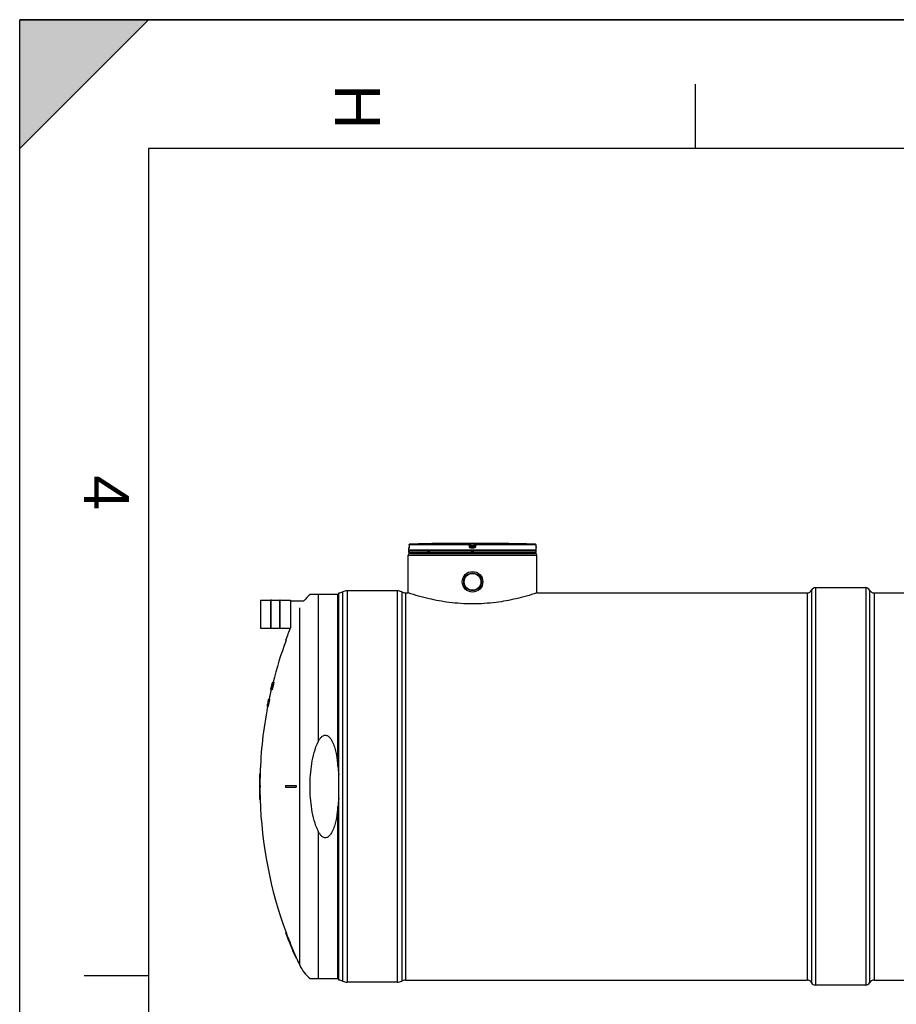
# Model space of a CAD drawing. Header units: millimetres. Extents: x 0 to 420, y 0 to 297.
# Tile 18 of 42: x 0 to 68, y 221 to 297. Entities that reach past the tile are written whole.
import ezdxf

# ---------------------------------------------------------------- set-up
doc = ezdxf.new("R2010")
doc.units = ezdxf.units.MM
doc.header["$LTSCALE"] = 23.1
doc.layers.get('0').update_dxf_attribs({"linetype": 'CONTINUOUS'})
for name, color, linetype in [('01_GLOBAL', 7, 'CONTINUOUS'), ('AXES_REF', 7, 'CONTINUOUS'), ('SURFACES', 7, 'CONTINUOUS')]:
    doc.layers.add(name, color=color, linetype=linetype)
doc.styles.add('TEXTSTYLE_2', font='arial.ttf')

# ---------------------------------------------------------------- blocks, each defined once
blk = doc.blocks.new('MARGEA3_BL0', base_point=(210.000078, 148.5))
at = {"color": 7, "linetype": 'Continuous'}
for p, q in [((10.000078, 297.000001), (0.000078, 287.000001)), ((0.000078, 287.000001), (0.000078, 297.000001)), ((0.000078, 297.000001), (10.000078, 297.000001)), ((10.000078, 297.000001), (0.000078, 287.000001)), ((420.000078, 297.000001), (0.000078, 297.000001)), ((0.000078, 0), (0.000078, 297)), ((0.000078, 296.999914), (420, 296.999914)), ((52.500078, 292.000001), (52.500078, 287.000001)), ((10.000078, 287.000001), (10.000078, 10.000001)), ((410.000078, 287.000001), (10.000078, 287.000001)), ((5.000078, 222.750001), (10.000078, 222.750001))]:
    blk.add_line(p, q, dxfattribs=at)
blk.add_solid([(10.000078, 297.000001), (0.000078, 287.000001), (0.000078, 297.000001)], dxfattribs=at)
at = {"color": 7, "linetype": 'Continuous', "style": 'TEXTSTYLE_2', "oblique": 0.00001872}
for s, p in [('H', (24.500078, 292.000001)), ('4', (5.000078, 261.625001))]:
    blk.add_text(s, height=3.5, rotation=270, dxfattribs=at).set_placement(p)

msp = doc.modelspace()

# ---------------------------------------------------------------- linework, layer by layer
at = {"color": 7, "linetype": 'Continuous'}
for p, q in [((0, 0), (0, 297)), ((0, 297), (420, 297)), ((33.172, 256.314), (33.042, 256.312)), ((37.338, 256.312), (37.208, 256.314)), ((30.25, 255.805), (30.25, 255.936)), ((30.25, 255.61), (30.25, 255.74)), ((40.13, 255.74), (30.25, 255.74)), ((40.13, 255.61), (30.25, 255.61)), ((30.255, 255.988), (30.254, 255.98)), ((30.254, 255.98), (30.254, 255.973)), ((30.254, 255.973), (30.254, 255.966)), ((30.254, 255.966), (30.254, 255.961)), ((30.256, 256.027), (30.255, 256.017)), ((30.255, 256.017), (30.255, 256.006)), ((30.255, 256.006), (30.255, 255.997)), ((30.255, 255.997), (30.255, 255.988)), ((30.257, 256.197), (30.256, 256.05)), ((30.256, 256.05), (30.256, 256.038)), ((30.256, 256.038), (30.256, 256.027)), ((30.276, 255.74), (30.276, 255.742)), ((30.315, 255.545), (30.315, 255.61)), ((30.315, 255.545), (40.065, 255.545)), ((40.065, 255.545), (40.065, 255.61)), ((40.104, 255.74), (40.104, 255.742)), ((40.125, 256.037), (40.124, 256.197)), ((40.125, 256.024), (40.125, 256.039)), ((40.125, 256.012), (40.125, 256.026)), ((40.125, 256), (40.125, 256.014)), ((40.126, 255.99), (40.125, 256.002)), ((40.126, 255.982), (40.126, 255.992)), ((40.126, 255.975), (40.126, 255.984)), ((40.127, 255.969), (40.126, 255.977)), ((40.127, 255.963), (40.126, 255.97)), ((40.127, 255.955), (40.127, 255.967)), ((40.127, 255.956), (40.127, 255.961)), ((40.127, 255.953), (40.127, 255.956)), ((40.13, 255.805), (40.13, 255.936)), ((40.13, 255.61), (40.13, 255.74)), ((24.79, 222.395), (24.79, 252.477)), ((29.34, 252.639), (25.44, 252.639)), ((29.99, 252.477), (30.185, 252.477)), ((30.204, 252.47), (30.185, 252.477)), ((40.195, 252.477), (40.176, 252.47)), ((40.195, 252.477), (61.19, 252.477)), ((18.706, 251.902), (18.706, 249.744)), ((18.713, 251.908), (19.506, 251.908)), ((19.506, 249.711), (19.506, 251.934)), ((19.532, 251.934), (19.506, 251.934)), ((19.532, 249.711), (19.532, 251.934)), ((19.532, 251.908), (20.221, 251.908)), ((20.221, 249.711), (20.221, 251.934)), ((20.221, 251.934), (20.247, 251.934)), ((20.247, 249.711), (20.247, 251.934)), ((20.247, 251.908), (21.04, 251.908)), ((21.046, 251.902), (21.046, 249.744)), ((21.046, 251.863), (22.091, 251.863)), ((24.79, 252.353), (22.564, 252.353)), ((18.713, 249.737), (19.506, 249.737)), ((19.532, 249.711), (19.506, 249.711)), ((19.532, 249.737), (20.221, 249.737)), ((20.221, 249.711), (20.247, 249.711)), ((20.247, 249.737), (21.028, 249.737)), ((20.656, 248.778), (20.698, 248.778)), ((19.645, 245.528), (19.642, 245.516)), ((19.644, 245.522), (19.642, 245.516)), ((19.645, 245.528), (19.759, 245.528)), ((19.503, 244.949), (19.502, 244.943)), ((19.615, 244.943), (19.502, 244.943)), ((19.505, 244.956), (19.503, 244.949)), ((19.506, 244.96), (19.505, 244.956)), ((19.508, 244.956), (19.505, 244.956)), ((19.506, 244.943), (19.506, 244.945)), ((19.515, 244.997), (19.511, 244.98)), ((19.513, 244.98), (19.511, 244.98)), ((19.517, 244.956), (19.512, 244.956)), ((19.52, 245.019), (19.515, 244.997)), ((19.516, 244.993), (19.525, 245.034)), ((19.532, 245.03), (19.519, 244.98)), ((19.52, 245.019), (19.519, 245.018)), ((19.519, 245.018), (19.52, 245.018)), ((19.523, 244.98), (19.519, 244.98)), ((19.523, 245.03), (19.52, 245.019)), ((19.52, 245.018), (19.523, 245.03)), ((19.52, 245.019), (19.52, 245.019)), ((19.523, 245.032), (19.522, 245.03)), ((19.538, 245.092), (19.523, 245.03)), ((19.528, 245.051), (19.523, 245.032)), ((19.523, 245.032), (19.528, 245.051)), ((19.523, 245.03), (19.523, 245.032)), ((19.525, 245.03), (19.523, 245.03)), ((19.526, 245.03), (19.524, 245.018)), ((19.524, 245.018), (19.525, 245.018)), ((19.525, 245.034), (19.531, 245.056)), ((19.532, 245.03), (19.525, 245.006)), ((19.534, 245.068), (19.526, 245.03)), ((19.529, 245.03), (19.526, 245.03)), ((19.53, 245.061), (19.528, 245.051)), ((19.528, 245.051), (19.529, 245.055)), ((19.529, 245.055), (19.53, 245.061)), ((19.529, 245.055), (19.529, 245.055)), ((19.529, 245.005), (19.529, 245.006)), ((19.538, 245.092), (19.53, 245.061)), ((19.53, 245.061), (19.538, 245.092)), ((19.531, 245.056), (19.538, 245.088)), ((19.544, 245.08), (19.532, 245.03)), ((19.536, 245.03), (19.532, 245.03)), ((19.532, 245.005), (19.563, 245.005)), ((19.543, 245.105), (19.534, 245.068)), ((19.539, 245.068), (19.534, 245.068)), ((19.536, 245.055), (19.545, 245.092)), ((19.538, 245.088), (19.542, 245.105)), ((19.541, 245.105), (19.538, 245.092)), ((19.539, 245.092), (19.538, 245.092)), ((19.541, 245.105), (19.54, 245.101)), ((19.55, 245.142), (19.541, 245.105)), ((19.542, 245.105), (19.548, 245.105)), ((19.549, 245.08), (19.544, 245.08)), ((19.557, 245.142), (19.55, 245.142)), ((19.554, 245.13), (19.563, 245.167)), ((19.571, 245.192), (19.559, 245.142)), ((19.566, 245.142), (19.559, 245.142)), ((19.569, 245.204), (19.569, 245.207)), ((19.57, 245.204), (19.569, 245.204)), ((19.58, 245.192), (19.571, 245.192)), ((19.59, 245.117), (19.575, 245.117)), ((19.594, 245.242), (19.582, 245.242)), ((19.585, 245.28), (19.588, 245.292)), ((19.587, 245.279), (19.587, 245.279)), ((19.587, 245.279), (19.605, 245.279)), ((19.601, 245.267), (19.587, 245.267)), ((19.588, 245.292), (19.6, 245.341)), ((19.609, 245.292), (19.59, 245.292)), ((19.593, 245.192), (19.594, 245.193)), ((19.612, 245.117), (19.594, 245.117)), ((19.604, 245.354), (19.595, 245.316)), ((19.6, 245.345), (19.595, 245.329)), ((19.597, 245.329), (19.595, 245.329)), ((19.616, 245.316), (19.595, 245.316)), ((19.597, 245.192), (19.608, 245.192)), ((19.608, 245.379), (19.6, 245.345)), ((19.626, 245.354), (19.604, 245.354)), ((19.617, 245.418), (19.608, 245.379)), ((19.608, 245.379), (19.617, 245.416)), ((19.612, 245.391), (19.608, 245.379)), ((19.61, 245.379), (19.608, 245.379)), ((19.619, 245.316), (19.609, 245.279)), ((19.618, 245.279), (19.609, 245.279)), ((19.62, 245.416), (19.611, 245.379)), ((19.632, 245.379), (19.611, 245.379)), ((19.618, 245.417), (19.612, 245.391)), ((19.612, 245.192), (19.63, 245.192)), ((19.613, 245.391), (19.625, 245.441)), ((19.616, 245.316), (19.629, 245.366)), ((19.622, 245.437), (19.617, 245.418)), ((19.617, 245.416), (19.618, 245.418)), ((19.624, 245.441), (19.618, 245.417)), ((19.618, 245.418), (19.622, 245.437)), ((19.618, 245.391), (19.619, 245.395)), ((19.618, 245.392), (19.619, 245.395)), ((19.618, 245.391), (19.618, 245.392)), ((19.635, 245.391), (19.618, 245.391)), ((19.619, 245.417), (19.625, 245.441)), ((19.619, 245.395), (19.624, 245.416)), ((19.632, 245.366), (19.619, 245.316)), ((19.629, 245.316), (19.619, 245.316)), ((19.621, 245.42), (19.62, 245.416)), ((19.621, 245.42), (19.62, 245.417)), ((19.624, 245.416), (19.62, 245.416)), ((19.621, 245.397), (19.62, 245.391)), ((19.621, 245.397), (19.62, 245.392)), ((19.626, 245.437), (19.621, 245.42)), ((19.629, 245.428), (19.621, 245.397)), ((19.622, 245.437), (19.623, 245.441)), ((19.623, 245.441), (19.622, 245.437)), ((19.623, 245.441), (19.626, 245.453)), ((19.625, 245.447), (19.623, 245.441)), ((19.623, 245.392), (19.636, 245.441)), ((19.623, 245.391), (19.623, 245.392)), ((19.627, 245.455), (19.624, 245.441)), ((19.626, 245.453), (19.624, 245.442)), ((19.625, 245.441), (19.624, 245.441)), ((19.624, 245.416), (19.63, 245.441)), ((19.625, 245.441), (19.629, 245.454)), ((19.635, 245.428), (19.625, 245.391)), ((19.626, 245.453), (19.626, 245.453)), ((19.627, 245.441), (19.626, 245.437)), ((19.631, 245.453), (19.627, 245.441)), ((19.63, 245.441), (19.627, 245.441)), ((19.633, 245.445), (19.629, 245.428)), ((19.633, 245.428), (19.629, 245.428)), ((19.632, 245.453), (19.631, 245.453)), ((19.644, 245.366), (19.632, 245.366)), ((19.64, 245.478), (19.633, 245.445)), ((19.636, 245.431), (19.635, 245.428)), ((19.636, 245.431), (19.635, 245.428)), ((19.644, 245.428), (19.635, 245.428)), ((19.635, 245.391), (19.644, 245.428)), ((19.637, 245.495), (19.636, 245.491)), ((19.636, 245.441), (19.65, 245.491)), ((19.639, 245.491), (19.636, 245.491)), ((19.65, 245.441), (19.638, 245.391)), ((19.651, 245.391), (19.638, 245.391)), ((19.643, 245.491), (19.64, 245.478)), ((19.647, 245.478), (19.64, 245.478)), ((19.642, 245.516), (19.641, 245.511)), ((19.646, 245.516), (19.642, 245.516)), ((19.645, 245.46), (19.643, 245.453)), ((19.649, 245.453), (19.643, 245.453)), ((19.644, 245.467), (19.65, 245.491)), ((19.648, 245.466), (19.645, 245.46)), ((19.65, 245.466), (19.648, 245.466)), ((19.658, 245.516), (19.649, 245.516)), ((19.666, 245.441), (19.65, 245.441)), ((19.68, 245.491), (19.661, 245.491)), ((19.667, 245.341), (19.662, 245.341)), ((19.688, 245.516), (19.665, 245.516)), ((19.298, 244.017), (19.291, 243.985)), ((19.301, 244.016), (19.293, 243.979)), ((19.294, 243.987), (19.295, 243.992)), ((19.295, 243.992), (19.296, 243.996)), ((19.296, 243.996), (19.3, 244.016)), ((19.305, 244.05), (19.298, 244.017)), ((19.298, 244.017), (19.298, 244.016)), ((19.3, 244.016), (19.298, 244.016)), ((19.3, 244.016), (19.307, 244.05)), ((19.308, 244.05), (19.301, 244.016)), ((19.303, 244.016), (19.301, 244.016)), ((19.308, 244.066), (19.305, 244.05)), ((19.305, 243.979), (19.307, 243.993)), ((19.307, 244.05), (19.311, 244.066)), ((19.307, 243.993), (19.32, 244.054)), ((19.312, 244.066), (19.308, 244.05)), ((19.311, 244.066), (19.308, 244.066)), ((19.309, 243.992), (19.309, 243.992)), ((19.309, 243.992), (19.309, 243.992)), ((19.312, 243.992), (19.309, 243.992)), ((19.311, 244.056), (19.319, 244.091)), ((19.311, 244.054), (19.311, 244.056)), ((19.311, 244.054), (19.311, 244.056)), ((19.314, 244.066), (19.312, 244.066)), ((19.313, 244.055), (19.312, 244.054)), ((19.32, 244.054), (19.312, 244.054)), ((19.315, 244.097), (19.313, 244.091)), ((19.314, 244.092), (19.313, 244.091)), ((19.316, 244.091), (19.313, 244.091)), ((19.315, 244.097), (19.314, 244.092)), ((19.314, 244.092), (19.314, 244.092)), ((19.32, 244.122), (19.315, 244.097)), ((19.316, 244.091), (19.317, 244.097)), ((19.316, 244.092), (19.317, 244.097)), ((19.327, 244.141), (19.317, 244.092)), ((19.317, 244.097), (19.323, 244.128)), ((19.317, 244.092), (19.317, 244.091)), ((19.319, 244.091), (19.317, 244.091)), ((19.319, 244.091), (19.33, 244.141)), ((19.322, 244.133), (19.32, 244.122)), ((19.32, 244.054), (19.327, 244.092)), ((19.323, 244.137), (19.321, 244.129)), ((19.323, 244.128), (19.321, 244.128)), ((19.329, 244.166), (19.322, 244.133)), ((19.323, 244.06), (19.322, 244.054)), ((19.323, 244.06), (19.322, 244.055)), ((19.326, 244.054), (19.322, 244.054)), ((19.323, 244.128), (19.328, 244.153)), ((19.326, 244.149), (19.323, 244.137)), ((19.329, 244.091), (19.323, 244.06)), ((19.327, 244.153), (19.326, 244.149)), ((19.326, 244.054), (19.334, 244.091)), ((19.327, 244.158), (19.334, 244.191)), ((19.333, 244.174), (19.327, 244.141)), ((19.328, 244.16), (19.327, 244.153)), ((19.328, 244.153), (19.327, 244.153)), ((19.327, 244.141), (19.327, 244.141)), ((19.33, 244.141), (19.327, 244.141)), ((19.327, 244.092), (19.334, 244.128)), ((19.327, 244.092), (19.334, 244.128)), ((19.33, 244.166), (19.328, 244.16)), ((19.34, 244.054), (19.328, 244.054)), ((19.334, 244.191), (19.329, 244.166)), ((19.339, 244.141), (19.329, 244.092)), ((19.33, 244.133), (19.329, 244.128)), ((19.334, 244.128), (19.329, 244.128)), ((19.329, 244.092), (19.329, 244.091)), ((19.334, 244.091), (19.329, 244.091)), ((19.33, 244.141), (19.338, 244.178)), ((19.33, 244.166), (19.33, 244.166)), ((19.334, 244.149), (19.33, 244.133)), ((19.371, 243.992), (19.331, 243.992)), ((19.337, 244.191), (19.333, 244.174)), ((19.335, 244.153), (19.334, 244.149)), ((19.334, 244.091), (19.345, 244.141)), ((19.335, 244.154), (19.335, 244.153)), ((19.338, 244.153), (19.335, 244.153)), ((19.336, 244.167), (19.338, 244.178)), ((19.342, 244.191), (19.337, 244.191)), ((19.339, 244.142), (19.339, 244.141)), ((19.345, 244.141), (19.339, 244.141)), ((19.348, 244.216), (19.341, 244.216)), ((19.343, 244.228), (19.342, 244.226)), ((19.41, 244.228), (19.343, 244.228)), ((19.35, 244.091), (19.343, 244.054)), ((19.383, 244.054), (19.343, 244.054)), ((19.354, 244.178), (19.345, 244.178)), ((19.346, 244.131), (19.345, 244.128)), ((19.346, 244.131), (19.345, 244.128)), ((19.353, 244.128), (19.345, 244.128)), ((19.359, 244.141), (19.35, 244.091)), ((19.39, 244.091), (19.35, 244.091)), ((19.365, 244.216), (19.351, 244.216)), ((19.353, 244.155), (19.352, 244.153)), ((19.353, 244.155), (19.352, 244.153)), ((19.357, 244.153), (19.352, 244.153)), ((19.399, 244.141), (19.359, 244.141)), ((19.405, 244.178), (19.366, 244.178)), ((19.411, 244.216), (19.371, 244.216)), ((19.39, 244.091), (19.383, 244.054)), ((19.399, 244.141), (19.39, 244.091)), ((19.224, 243.643), (19.223, 243.643)), ((19.224, 243.643), (19.225, 243.645)), ((19.291, 243.643), (19.225, 243.643)), ((19.234, 243.656), (19.228, 243.656)), ((19.239, 243.705), (19.233, 243.68)), ((19.238, 243.68), (19.233, 243.68)), ((19.238, 243.716), (19.236, 243.705)), ((19.236, 243.705), (19.237, 243.712)), ((19.236, 243.705), (19.237, 243.705)), ((19.241, 243.73), (19.238, 243.718)), ((19.238, 243.718), (19.238, 243.716)), ((19.24, 243.718), (19.238, 243.718)), ((19.251, 243.656), (19.238, 243.656)), ((19.246, 243.743), (19.239, 243.705)), ((19.242, 243.705), (19.239, 243.705)), ((19.24, 243.693), (19.247, 243.73)), ((19.24, 243.718), (19.243, 243.73)), ((19.242, 243.734), (19.241, 243.73)), ((19.242, 243.734), (19.241, 243.731)), ((19.241, 243.731), (19.241, 243.73)), ((19.243, 243.73), (19.241, 243.73)), ((19.245, 243.751), (19.242, 243.734)), ((19.243, 243.73), (19.244, 243.734)), ((19.243, 243.731), (19.244, 243.734)), ((19.244, 243.734), (19.248, 243.755)), ((19.246, 243.756), (19.245, 243.751)), ((19.25, 243.78), (19.246, 243.755)), ((19.253, 243.774), (19.246, 243.743)), ((19.248, 243.755), (19.246, 243.755)), ((19.249, 243.743), (19.246, 243.743)), ((19.247, 243.73), (19.248, 243.739)), ((19.247, 243.722), (19.247, 243.718)), ((19.247, 243.722), (19.247, 243.718)), ((19.247, 243.718), (19.247, 243.716)), ((19.25, 243.718), (19.247, 243.718)), ((19.256, 243.693), (19.247, 243.693)), ((19.248, 243.739), (19.256, 243.78)), ((19.248, 243.755), (19.252, 243.776)), ((19.253, 243.78), (19.25, 243.78)), ((19.251, 243.744), (19.251, 243.743)), ((19.256, 243.743), (19.251, 243.743)), ((19.261, 243.83), (19.252, 243.78)), ((19.252, 243.776), (19.253, 243.78)), ((19.254, 243.78), (19.253, 243.774)), ((19.256, 243.78), (19.254, 243.78)), ((19.256, 243.732), (19.255, 243.73)), ((19.256, 243.732), (19.255, 243.73)), ((19.262, 243.73), (19.255, 243.73)), ((19.256, 243.78), (19.263, 243.817)), ((19.256, 243.743), (19.264, 243.781)), ((19.266, 243.78), (19.256, 243.732)), ((19.297, 243.656), (19.257, 243.656)), ((19.262, 243.73), (19.271, 243.78)), ((19.263, 243.83), (19.273, 243.88)), ((19.263, 243.817), (19.264, 243.819)), ((19.264, 243.819), (19.275, 243.88)), ((19.274, 243.88), (19.264, 243.83)), ((19.266, 243.83), (19.264, 243.83)), ((19.265, 243.819), (19.264, 243.817)), ((19.264, 243.781), (19.272, 243.817)), ((19.264, 243.781), (19.272, 243.817)), ((19.272, 243.817), (19.264, 243.817)), ((19.264, 243.718), (19.264, 243.718)), ((19.269, 243.718), (19.264, 243.718)), ((19.267, 243.786), (19.266, 243.78)), ((19.267, 243.786), (19.266, 243.781)), ((19.266, 243.781), (19.266, 243.78)), ((19.271, 243.78), (19.266, 243.78)), ((19.274, 243.817), (19.267, 243.786)), ((19.267, 243.744), (19.267, 243.743)), ((19.275, 243.743), (19.267, 243.743)), ((19.307, 243.693), (19.267, 243.693)), ((19.278, 243.917), (19.271, 243.88)), ((19.271, 243.78), (19.278, 243.817)), ((19.272, 243.818), (19.285, 243.879)), ((19.272, 243.817), (19.272, 243.818)), ((19.273, 243.88), (19.273, 243.884)), ((19.273, 243.88), (19.273, 243.884)), ((19.275, 243.886), (19.274, 243.88)), ((19.275, 243.886), (19.274, 243.88)), ((19.274, 243.88), (19.274, 243.88)), ((19.275, 243.88), (19.274, 243.88)), ((19.274, 243.818), (19.274, 243.817)), ((19.278, 243.817), (19.274, 243.817)), ((19.281, 243.917), (19.275, 243.886)), ((19.287, 243.78), (19.276, 243.73)), ((19.316, 243.73), (19.276, 243.73)), ((19.291, 243.985), (19.278, 243.917)), ((19.279, 243.917), (19.278, 243.917)), ((19.287, 243.892), (19.279, 243.892)), ((19.292, 243.817), (19.28, 243.817)), ((19.283, 243.917), (19.281, 243.917)), ((19.288, 243.942), (19.285, 243.942)), ((19.285, 243.879), (19.287, 243.892)), ((19.285, 243.881), (19.287, 243.892)), ((19.29, 243.88), (19.286, 243.88)), ((19.295, 243.817), (19.287, 243.78)), ((19.327, 243.78), (19.287, 243.78)), ((19.289, 243.967), (19.289, 243.967)), ((19.292, 243.979), (19.29, 243.979)), ((19.296, 243.979), (19.293, 243.979)), ((19.308, 243.892), (19.294, 243.892)), ((19.335, 243.817), (19.295, 243.817)), ((19.297, 243.981), (19.297, 243.979)), ((19.305, 243.979), (19.297, 243.979)), ((19.348, 243.88), (19.308, 243.88)), ((19.325, 243.979), (19.312, 243.979)), ((19.327, 243.78), (19.316, 243.73)), ((19.335, 243.817), (19.327, 243.78)), ((18.645, 238.411), (18.684, 238.411)), ((18.63, 237.501), (18.684, 237.501)), ((18.63, 237.371), (18.684, 237.371)), ((20.656, 237.501), (21.49, 237.501)), ((20.656, 237.371), (21.49, 237.371)), ((18.645, 236.461), (18.684, 236.461)), ((20.656, 226.093), (20.698, 226.093)), ((21.448, 224.143), (21.49, 224.143)), ((22.564, 222.518), (24.79, 222.518)), ((29.34, 222.232), (25.44, 222.232))]:
    msp.add_line(p, q, dxfattribs=at)
at = {"color": 9, "linetype": 'Continuous'}
for p, q in [((34.938, 256.261), (30.32, 256.261)), ((34.938, 256.261), (34.938, 256.312)), ((35.002, 256.204), (35.002, 256.255)), ((35.021, 256.109), (35.002, 256.255)), ((35.069, 256.314), (35.069, 256.248)), ((35.069, 256.314), (35.19, 256.314)), ((35.085, 256.118), (35.069, 256.248)), ((35.312, 256.248), (35.069, 256.248)), ((35.19, 256.314), (35.312, 256.314)), ((35.312, 256.248), (35.295, 256.118)), ((35.312, 256.314), (35.312, 256.248)), ((35.378, 256.255), (35.36, 256.109)), ((35.378, 256.255), (35.378, 256.204)), ((35.443, 256.312), (35.443, 256.261)), ((40.06, 256.261), (35.443, 256.261)), ((30.251, 255.936), (30.25, 255.936)), ((40.13, 255.805), (30.25, 255.805)), ((30.257, 256.196), (30.256, 256.05)), ((30.256, 256.05), (30.256, 256.05)), ((30.257, 256.196), (30.257, 256.197)), ((34.934, 256.196), (30.257, 256.196)), ((30.276, 255.742), (30.297, 255.742)), ((31.685, 255.742), (31.863, 255.742)), ((34.953, 256.05), (34.934, 256.196)), ((35.021, 256.058), (35.002, 256.204)), ((35.021, 256.109), (35.021, 256.058)), ((35.021, 256.109), (35.021, 256.105)), ((35.084, 256.052), (35.085, 256.052)), ((35.19, 255.936), (35.084, 255.936)), ((35.085, 256.118), (35.085, 256.001)), ((35.295, 256.118), (35.085, 256.118)), ((35.295, 256.052), (35.085, 256.052)), ((35.19, 256.001), (35.085, 256.001)), ((35.086, 255.742), (35.294, 255.742)), ((35.295, 256.001), (35.19, 256.001)), ((35.297, 255.936), (35.19, 255.936)), ((35.295, 256.001), (35.295, 256.118)), ((35.296, 256.052), (35.295, 256.052)), ((35.36, 256.109), (35.359, 256.105)), ((35.378, 256.204), (35.36, 256.058)), ((35.36, 256.058), (35.36, 256.109)), ((35.446, 256.196), (35.427, 256.05)), ((40.124, 256.196), (35.446, 256.196)), ((40.083, 255.742), (40.104, 255.742)), ((40.124, 256.196), (40.124, 256.197)), ((40.125, 256.05), (40.124, 256.196)), ((40.125, 256.05), (40.125, 256.05)), ((40.13, 255.936), (40.129, 255.936)), ((25.096, 252.553), (25.096, 222.318)), ((25.44, 252.639), (25.44, 222.232)), ((29.34, 252.639), (29.34, 222.232)), ((29.684, 252.553), (29.684, 222.318)), ((29.99, 252.477), (29.99, 222.395)), ((18.713, 251.908), (18.713, 249.737)), ((21.04, 251.908), (21.04, 249.737)), ((23.196, 252.353), (23.196, 240.913)), ((24.724, 239.002), (24.724, 252.353)), ((24.724, 222.518), (24.724, 235.869)), ((23.196, 233.958), (23.196, 222.518))]:
    msp.add_line(p, q, dxfattribs=at)
at = {"color": 7, "linetype": 'Continuous'}
for points in [[(30.254, 255.961), (30.253, 255.956), (30.253, 255.954), (30.253, 255.952), (30.253, 255.951), (30.253, 255.95), (30.253, 255.948), (30.253, 255.948), (30.253, 255.947)], [(40.128, 255.948), (40.128, 255.948), (40.128, 255.947), (40.128, 255.947), (40.128, 255.947), (40.128, 255.948), (40.128, 255.948), (40.128, 255.949), (40.128, 255.95), (40.128, 255.951), (40.127, 255.953)]]:
    msp.add_lwpolyline(points, dxfattribs=at)
for radius in [0.799, 0.686]:
    msp.add_circle((35.19, 253.335), radius, dxfattribs=at)
for centre, radius, start, end in [((30.322, 256.196), 0.065, 91.48637, 179.62893), ((35.19, 68.57), 187.755, 90.65549, 91.48637), ((35.19, 68.572), 187.752, 89.3842, 90.6158), ((35.19, 68.572), 187.752, 88.51363, 89.34452), ((40.059, 256.196), 0.065, 0.47139, 88.50968), ((30.315, 255.936), 0.065, 162.87448, 180), ((30.315, 255.805), 0.065, 180, 235.73564), ((30.293, 255.742), 0.0169, 148.62171, 180), ((40.065, 255.805), 0.065, 304.26436, 360), ((40.087, 255.742), 0.0169, 0, 31.37829), ((40.065, 255.936), 0.065, 0, 17.12565), ((24.79, 253.127), 0.65, 270, 298.07249), ((25.44, 251.908), 0.731, 90, 118.07249), ((29.34, 251.908), 0.731, 61.92751, 90), ((29.99, 253.127), 0.65, 241.92751, 270), ((18.713, 251.902), 0.0065, 90, 180), ((21.04, 251.902), 0.0065, 0, 90), ((24.465, 250.046), 2.99, 129.48968, 142.56497), ((18.713, 249.744), 0.0065, 180, 270), ((51.395, 237.436), 32.765, 157.8597, 159.746), ((51.395, 237.436), 32.726, 159.72085, 165.68317), ((51.395, 237.436), 32.693, 165.66882, 166.72454), ((51.395, 237.436), 32.716, 165.67869, 166.28532), ((51.395, 237.436), 32.654, 165.65129, 166.70836), ((21.774, 244.846), 2.231, 162.19884, 162.53428), ((20.952, 245.316), 1.318, 170.75163, 171.29946), ((20.473, 245.13), 0.901, 153.80231, 154.68116), ((38.388, 239.874), 19.532, 163.17263, 163.47372), ((20.56, 245.49), 0.895, 177.54201, 178.33924), ((38.987, 239.541), 20.182, 162.74268, 163.00151), ((51.395, 237.436), 32.726, 166.73779, 168.02051), ((26.417, 243.269), 7.115, 166.07886, 166.2509), ((20.816, 244.737), 1.327, 170.54142, 170.99523), ((28.504, 243.042), 9.197, 167.7512, 167.98913), ((20.923, 244.477), 1.49, 161.28363, 161.78832), ((26.509, 243.017), 7.261, 164.3115, 164.51543), ((51.395, 237.436), 32.752, 166.63702, 166.74889), ((21.582, 244.518), 2.122, 166.03011, 166.33912), ((21.659, 244.35), 2.236, 162.2954, 162.6299), ((34.614, 240.96), 15.618, 163.80206, 164.98454), ((30.115, 242.186), 10.962, 164.82675, 164.96152), ((51.395, 237.436), 32.738, 166.63084, 166.74277), ((34.375, 240.967), 15.383, 164.04915, 164.78086), ((51.395, 237.436), 32.755, 166.39178, 166.50375), ((51.395, 237.436), 32.757, 166.41489, 166.48207), ((51.395, 237.436), 32.719, 166.42157, 166.73528), ((51.395, 237.436), 32.764, 166.05951, 166.39567), ((51.395, 237.436), 32.716, 166.41991, 166.73366), ((29.952, 242.977), 10.618, 167.95711, 168.09443), ((21.567, 244.867), 2.025, 170.40084, 170.75779), ((21.578, 244.847), 2.041, 169.54548, 169.84142), ((51.395, 237.436), 32.698, 165.85095, 166.7265), ((26.397, 243.753), 6.981, 167.68356, 167.89259), ((36.201, 241.531), 17.029, 167.41524, 167.58683), ((51.395, 237.436), 32.734, 166.293, 166.42751), ((36.243, 241.378), 17.108, 166.81736, 166.94728), ((26.377, 243.875), 6.931, 168.41863, 168.62861), ((34.437, 240.95), 15.447, 163.72277, 164.04942), ((23.008, 244.605), 3.487, 168.64292, 168.84726), ((20.888, 245.081), 1.315, 171.31188, 171.86021), ((30.009, 242.958), 10.677, 167.24099, 167.37792), ((38.327, 239.892), 19.469, 163.4735, 164.19876), ((38.239, 239.868), 19.387, 163.33364, 164.06185), ((51.395, 237.436), 32.762, 165.94656, 166.0363), ((51.395, 237.436), 32.709, 166.28237, 166.41699), ((51.395, 237.436), 32.761, 165.9686, 166.01347), ((51.395, 237.436), 32.719, 165.86033, 166.28699), ((36.317, 241.354), 17.186, 166.07154, 166.19572), ((36.391, 241.015), 17.34, 165.04075, 165.16563), ((51.395, 237.436), 32.741, 165.93698, 165.98189), ((23.041, 244.785), 3.474, 168.90655, 169.11569), ((51.395, 237.436), 32.738, 165.93571, 165.98062), ((30.294, 242.259), 11.12, 163.30757, 163.42892), ((26.514, 243.824), 7.077, 166.20326, 166.34157), ((26.619, 243.531), 7.25, 164.11526, 164.31971), ((31.757, 242.761), 12.418, 167.18564, 167.30346), ((29.963, 243.418), 10.513, 168.8387, 168.97695), ((20.927, 245.366), 1.281, 175.53082, 176.08886), ((26.725, 243.275), 7.414, 162.41045, 162.61215), ((36.211, 241.937), 16.928, 167.88108, 168.05338), ((26.389, 244.309), 6.831, 169.82735, 170.03941), ((51.395, 237.436), 32.703, 165.83048, 166.01034), ((38.963, 239.506), 20.164, 162.9199, 163.17871), ((51.395, 237.436), 32.759, 168.45561, 168.65551), ((51.395, 237.436), 32.748, 168.45173, 168.6517), ((22.788, 243.159), 3.591, 166.66667, 167.00656), ((51.395, 237.436), 32.745, 168.45058, 168.65057), ((50.596, 237.495), 31.964, 168.15843, 168.29226), ((50.257, 237.556), 31.621, 168.14219, 168.25739), ((51.395, 237.436), 32.765, 168.27973, 168.32418), ((51.395, 237.436), 32.727, 168.44413, 168.64423), ((50.253, 237.863), 31.545, 168.68261, 168.79671), ((51.395, 237.436), 32.762, 168.27876, 168.32322), ((51.395, 237.436), 32.761, 168.27845, 168.32291), ((50.597, 237.409), 31.968, 168.00315, 168.13995), ((50.259, 237.455), 31.63, 167.95738, 168.07262), ((42.13, 239.038), 23.362, 167.41567, 167.59937), ((50.593, 237.839), 31.865, 168.75245, 168.88933), ((20.645, 243.95), 1.332, 170.66912, 171.21122), ((42.166, 238.782), 23.438, 166.81477, 167.0022), ((50.253, 237.965), 31.504, 168.8558, 168.97114), ((26.22, 242.686), 7.048, 167.46636, 167.67358), ((26.217, 242.697), 7.043, 167.54774, 167.75506), ((29.685, 242.398), 10.495, 170.37225, 170.51007), ((20.754, 243.694), 1.492, 161.54388, 162.01059), ((26.151, 242.93), 6.93, 169.3076, 169.51697), ((28.474, 241.942), 9.405, 166.01146, 166.24577), ((20.63, 244.055), 1.296, 175.07468, 175.62665), ((35.962, 241.162), 16.888, 169.71124, 169.83603), ((20.053, 244.038), 0.735, 164.99843, 166.00035), ((20.296, 243.987), 0.983, 165.9122, 166.53452), ((42.027, 240.06), 23.035, 169.82587, 170.01454), ((20.023, 244.126), 0.688, 171.43064, 172.47764), ((28.267, 242.73), 9.039, 170.54192, 170.7818), ((36.181, 240.014), 17.334, 166.09843, 166.22554), ((29.984, 241.298), 11.009, 164.9658, 165.08894), ((20.361, 243.864), 1.073, 160.17079, 160.87577), ((51.395, 237.436), 32.688, 168.43013, 168.63048), ((20.257, 244.171), 0.906, 176.37305, 177.16102), ((20.845, 243.547), 1.612, 157.41861, 157.82831), ((29.646, 242.66), 10.397, 171.74107, 171.87967), ((28.574, 241.669), 9.555, 164.54023, 164.77242), ((20.64, 244.16), 1.283, 179.75511, 180.31091), ((35.928, 241.441), 16.787, 170.6167, 170.74585), ((20.447, 243.733), 1.185, 155.33629, 155.99662), ((28.23, 242.981), 8.945, 172.06618, 172.30761), ((20.274, 244.26), 0.904, 182.00218, 182.79171), ((50.254, 237.965), 31.466, 168.84227, 168.95775), ((35.948, 241.441), 16.768, 170.60521, 170.73451), ((28.259, 242.981), 8.934, 172.05641, 172.29813), ((20.312, 244.26), 0.903, 182.00467, 182.79519), ((51.395, 237.436), 32.726, 169.0656, 178.29272), ((51.395, 237.436), 32.765, 168.968, 169.07885), ((21.297, 243.162), 2.127, 166.57853, 166.92291), ((21.247, 243.308), 2.05, 170.24946, 170.5434), ((26.06, 242.408), 6.946, 169.44307, 169.65187), ((26.131, 242.164), 7.062, 167.60479, 167.8115), ((29.667, 241.715), 10.62, 169.19856, 169.33526), ((28.174, 242.261), 9.048, 170.89454, 171.13393), ((20.247, 243.297), 1.071, 160.4616, 161.16651), ((20.142, 243.602), 0.909, 176.64003, 177.42551), ((20.602, 243.375), 1.404, 165.85716, 166.38032), ((28.383, 241.477), 9.401, 166.36398, 166.59805), ((20.664, 243.254), 1.488, 161.83225, 162.33585), ((20.541, 243.613), 1.298, 175.44554, 175.90463), ((29.613, 242.047), 10.5, 170.7067, 170.8214), ((36.056, 239.937), 17.224, 167.27898, 167.40629), ((29.815, 241.232), 10.854, 166.62686, 166.7619), ((42.014, 239.606), 23.136, 169.51173, 169.69759), ((28.136, 242.511), 8.959, 172.41733, 172.65818), ((20.158, 243.691), 0.908, 182.24922, 183.03554), ((20.333, 243.168), 1.182, 155.62381, 156.28469), ((51.395, 237.436), 32.762, 168.74517, 168.83394), ((51.395, 237.436), 32.761, 168.74487, 168.83364), ((35.865, 241.073), 16.815, 170.90659, 171.03542), ((28.482, 241.205), 9.545, 164.8913, 165.12334), ((33.91, 241.039), 14.913, 169.01866, 169.21352), ((29.573, 242.308), 10.406, 172.07511, 172.20966), ((20.754, 243.108), 1.606, 157.70254, 158.18174), ((20.551, 243.718), 1.287, 180.0228, 180.57697), ((50.592, 237.701), 31.919, 168.81548, 168.94956), ((41.993, 239.858), 23.056, 170.11174, 170.29664), ((36.124, 239.649), 17.335, 166.38298, 166.50993), ((29.91, 240.952), 10.995, 165.29678, 165.43085), ((29.68, 241.986), 10.578, 169.55123, 169.66547), ((50.255, 237.47), 31.625, 168.30617, 168.4198), ((42.136, 238.583), 23.436, 167.09337, 167.28061), ((20.2, 243.781), 0.931, 171.62645, 172.40026), ((51.395, 237.436), 32.764, 168.5016, 168.59044), ((50.25, 237.878), 31.536, 169.02981, 169.14496), ((51.395, 237.436), 32.758, 168.47742, 168.6329), ((50.591, 237.786), 31.887, 168.96065, 169.09734), ((23.988, 243.131), 4.773, 170.21671, 170.51984), ((31.517, 241.266), 12.521, 167.48702, 167.66198), ((51.395, 237.436), 32.75, 168.47462, 168.63014), ((20.372, 243.168), 1.181, 155.59713, 156.25857), ((50.596, 237.357), 31.963, 168.20209, 168.33882), ((51.395, 237.436), 32.743, 168.47204, 168.6276), ((50.257, 237.368), 31.627, 168.1188, 168.23399), ((28.512, 241.205), 9.535, 164.87343, 165.10573), ((36.144, 239.649), 17.316, 166.36672, 166.49382), ((51.395, 237.436), 32.73, 168.46739, 168.62301), ((50.259, 237.368), 31.589, 168.10446, 168.21979), ((51.395, 237.436), 32.765, 178.29475, 179.88633), ((51.395, 237.436), 32.726, 178.29272, 179.8862), ((51.395, 237.436), 32.765, 179.88633, 180.11367), ((51.395, 237.436), 32.765, 180.11367, 181.70525), ((51.395, 237.436), 32.75, 179.88628, 180.11372), ((51.395, 237.436), 32.726, 180.1138, 181.70728), ((51.395, 237.436), 32.711, 179.88615, 180.11385), ((51.395, 237.436), 30.739, 179.87884, 180.12116), ((51.395, 237.436), 29.947, 179.87564, 180.12436), ((51.395, 237.436), 29.904, 179.87546, 180.12454), ((51.395, 237.436), 32.726, 181.70728, 200.27915), ((51.395, 237.436), 32.765, 200.254, 203.93488), ((51.395, 237.436), 32.726, 200.27919, 203.96519), ((51.395, 237.436), 32.726, 203.96514, 205.09189), ((24.465, 224.826), 2.99, 205.09189, 230.51032), ((24.79, 221.745), 0.65, 61.92751, 90), ((25.44, 222.963), 0.731, 241.92751, 270), ((29.34, 222.963), 0.731, 270, 298.07249), ((29.99, 221.745), 0.65, 90, 118.07249)]:
    msp.add_arc(centre, radius, start, end, dxfattribs=at)
at = {"color": 9, "linetype": 'Continuous'}
for centre, radius, start, end in [((30.323, 256.194), 0.0677, 112.01648, 113.76901), ((30.323, 256.194), 0.0674, 106.67488, 112.02116), ((30.322, 256.195), 0.0662, 102.77751, 106.67429), ((30.322, 256.197), 0.0648, 99.31344, 102.77746), ((30.322, 256.199), 0.0618, 91.54035, 99.35142), ((40.059, 256.199), 0.0618, 80.77303, 88.46162), ((40.058, 256.197), 0.0643, 79.08428, 80.81472), ((40.058, 256.195), 0.0659, 73.52092, 79.07067), ((40.058, 256.194), 0.067, 71.97966, 73.5335), ((40.058, 256.194), 0.0676, 65.34706, 71.97453), ((40.058, 256.194), 0.0672, 58.80204, 65.35741), ((28.037, 256.061), 2.219, 357.851, 359.72836), ((35.746, 250.828), 5.331, 97.1207, 97.46967), ((34.635, 250.828), 5.331, 82.53033, 82.8793), ((42.378, 256.061), 2.254, 180.28312, 182.05422)]:
    msp.add_arc(centre, radius, start, end, dxfattribs=at)
for points in [[(30.257, 256.196), (30.257, 256.22), (30.274, 256.246), (30.296, 256.256)], [(34.938, 256.312), (34.966, 256.312), (34.999, 256.284), (35.002, 256.255)], [(34.938, 256.261), (34.966, 256.261), (34.999, 256.233), (35.002, 256.204)], [(35.443, 256.312), (35.414, 256.312), (35.382, 256.284), (35.378, 256.255)], [(35.378, 256.204), (35.382, 256.233), (35.414, 256.261), (35.443, 256.261)], [(40.124, 256.196), (40.124, 256.217), (40.111, 256.241), (40.093, 256.252)], [(35.084, 255.936), (35.026, 255.936), (34.96, 255.993), (34.953, 256.05)], [(35.427, 256.05), (35.42, 255.993), (35.355, 255.936), (35.297, 255.936)]]:
    msp.add_open_spline(points, degree=3, dxfattribs=at)
for points, knots in [([(34.934, 256.196), (34.934, 256.211), (34.94, 256.229), (34.932, 256.258), (34.938, 256.261)], [0, 0, 0, 0, 0.696676, 1, 1, 1, 1]), ([(34.938, 256.312), (34.938, 256.315), (34.958, 256.309), (34.992, 256.319), (35.038, 256.314), (35.069, 256.314)], [0, 0, 0, 0, 0.077113, 0.294292, 1, 1, 1, 1]), ([(35.002, 256.255), (35.002, 256.262), (35.039, 256.244), (35.053, 256.25), (35.069, 256.248)], [0, 0, 0, 0, 0.298562, 1, 1, 1, 1]), ([(35.312, 256.314), (35.343, 256.314), (35.389, 256.319), (35.422, 256.309), (35.443, 256.315), (35.443, 256.312)], [0, 0, 0, 0, 0.706963, 0.92344, 1, 1, 1, 1]), ([(35.312, 256.248), (35.318, 256.249), (35.333, 256.251), (35.345, 256.252), (35.368, 256.254), (35.355, 256.253), (35.352, 256.252)], [0, 0, 0, 0, 0.343864, 0.675083, 0.837575, 1, 1, 1, 1]), ([(35.446, 256.196), (35.446, 256.211), (35.441, 256.229), (35.449, 256.258), (35.443, 256.261)], [0, 0, 0, 0, 0.696676, 1, 1, 1, 1]), ([(30.254, 255.977), (30.254, 255.967), (30.249, 255.958), (30.255, 255.936), (30.251, 255.936)], [0, 0, 0, 0, 0.738699, 1, 1, 1, 1]), ([(30.251, 255.936), (30.251, 255.938), (30.252, 255.942), (30.252, 255.946), (30.253, 255.948)], [0, 0, 0, 0, 0.497733, 1, 1, 1, 1]), ([(34.934, 256.196), (34.95, 256.199), (34.965, 256.208), (35.003, 256.198), (35.002, 256.204)], [0, 0, 0, 0, 0.702669, 1, 1, 1, 1]), ([(34.953, 256.05), (34.969, 256.052), (34.988, 256.048), (35.017, 256.064), (35.021, 256.058)], [0, 0, 0, 0, 0.703022, 1, 1, 1, 1]), ([(35.053, 256.114), (35.045, 256.113), (35.038, 256.108), (35.021, 256.112), (35.021, 256.109)], [0, 0, 0, 0, 0.731988, 1, 1, 1, 1]), ([(35.085, 256.001), (35.072, 256.001), (35.041, 255.999), (35.036, 256.034), (35.043, 256.044)], [0, 0, 0, 0, 0.532206, 1, 1, 1, 1]), ([(35.084, 255.936), (35.084, 255.951), (35.088, 255.971), (35.081, 255.996), (35.085, 256.001)], [0, 0, 0, 0, 0.697837, 1, 1, 1, 1]), ([(35.297, 255.936), (35.297, 255.951), (35.293, 255.971), (35.3, 255.996), (35.295, 256.001)], [0, 0, 0, 0, 0.697838, 1, 1, 1, 1]), ([(35.36, 256.058), (35.358, 256.046), (35.358, 256.015), (35.323, 256.016), (35.315, 256.024)], [0, 0, 0, 0, 0.529841, 1, 1, 1, 1]), ([(35.36, 256.109), (35.36, 256.112), (35.342, 256.108), (35.335, 256.113), (35.328, 256.114)], [0, 0, 0, 0, 0.268012, 1, 1, 1, 1]), ([(35.427, 256.05), (35.412, 256.052), (35.392, 256.048), (35.364, 256.064), (35.36, 256.058)], [0, 0, 0, 0, 0.703022, 1, 1, 1, 1]), ([(35.446, 256.196), (35.43, 256.199), (35.416, 256.208), (35.378, 256.198), (35.378, 256.204)], [0, 0, 0, 0, 0.702669, 1, 1, 1, 1]), ([(40.129, 255.936), (40.125, 255.936), (40.131, 255.96), (40.126, 255.97), (40.126, 255.98)], [0, 0, 0, 0, 0.262414, 1, 1, 1, 1]), ([(40.129, 255.936), (40.129, 255.938), (40.129, 255.942), (40.128, 255.946), (40.128, 255.948)], [0, 0, 0, 0, 0.497732, 1, 1, 1, 1])]:
    msp.add_open_spline(points, degree=3, knots=knots, dxfattribs=at)
at = {"color": 7, "linetype": 'Continuous'}
for points, knots in [([(35.021, 256.105), (35.024, 256.091), (35.033, 256.062), (35.068, 256.055), (35.078, 256.062)], [0, 0, 0, 0, 0.53554, 1, 1, 1, 1]), ([(35.359, 256.105), (35.356, 256.091), (35.348, 256.062), (35.313, 256.055), (35.302, 256.062)], [0, 0, 0, 0, 0.535553, 1, 1, 1, 1]), ([(40.176, 252.47), (39.649, 252.296), (38.606, 251.998), (36.938, 251.694), (35.19, 251.58), (33.443, 251.694), (31.775, 251.998), (30.731, 252.296), (30.204, 252.47)], [0, 0, 0, 0, 0.163991, 0.32011, 0.5, 0.67989, 0.836009, 1, 1, 1, 1]), ([(23.196, 240.913), (23.229, 240.979), (23.3, 241.109), (23.436, 241.284), (23.589, 241.395), (23.736, 241.426), (23.884, 241.406), (24.043, 241.302), (24.229, 241.072), (24.388, 240.736), (24.518, 240.313), (24.642, 239.736), (24.697, 239.296), (24.724, 239.002)], [0, 0, 0, 0, 0.062577, 0.12508, 0.187262, 0.218457, 0.249646, 0.311758, 0.374246, 0.499227, 0.6244, 0.749612, 1, 1, 1, 1]), ([(23.196, 233.958), (23.067, 234.225), (22.868, 234.788), (22.625, 235.95), (22.523, 237.436), (22.625, 238.921), (22.868, 240.084), (23.067, 240.646), (23.196, 240.913)], [0, 0, 0, 0, 0.124965, 0.250021, 0.5, 0.749979, 0.875035, 1, 1, 1, 1]), ([(24.724, 235.869), (24.697, 235.575), (24.642, 235.135), (24.518, 234.558), (24.388, 234.135), (24.229, 233.799), (24.043, 233.57), (23.884, 233.465), (23.736, 233.446), (23.589, 233.476), (23.436, 233.587), (23.3, 233.762), (23.229, 233.892), (23.196, 233.958)], [0, 0, 0, 0, 0.250388, 0.3756, 0.500773, 0.625755, 0.688243, 0.750355, 0.781543, 0.812738, 0.87492, 0.937423, 1, 1, 1, 1])]:
    msp.add_open_spline(points, degree=3, knots=knots, dxfattribs=at)
for points in [[(24.724, 239.002), (24.744, 238.784), (24.767, 238.566), (24.79, 238.348)], [(24.79, 236.523), (24.767, 236.305), (24.744, 236.087), (24.724, 235.869)]]:
    msp.add_open_spline(points, degree=3, dxfattribs=at)
at = {"layer": '01_GLOBAL', "color": 7, "linetype": 'Continuous'}
for p, q in [((30.315, 255.545), (40.065, 255.545)), ((30.185, 252.477), (30.185, 255.415)), ((40.195, 252.477), (40.195, 255.415))]:
    msp.add_line(p, q, dxfattribs=at)
at = {"layer": '01_GLOBAL', "color": 9, "linetype": 'Continuous'}
msp.add_line((30.185, 255.415), (40.195, 255.415), dxfattribs=at)
at = {"layer": '01_GLOBAL', "color": 7, "linetype": 'Continuous'}
for centre, start, end in [((30.315, 255.415), 90, 180), ((40.065, 255.415), 0, 90)]:
    msp.add_arc(centre, 0.13, start, end, dxfattribs=at)
at = {"layer": 'AXES_REF', "color": 9, "linetype": 'Continuous'}
for p, q in [((61.19, 252.477), (61.19, 222.395)), ((61.534, 252.683), (61.534, 222.188)), ((61.84, 252.867), (61.84, 222.005)), ((65.74, 252.867), (65.74, 222.005)), ((66.046, 252.683), (66.046, 222.188)), ((66.39, 252.477), (66.39, 222.395)), ((21.757, 223.558), (21.757, 251.314))]:
    msp.add_line(p, q, dxfattribs=at)
at = {"layer": 'AXES_REF', "color": 7, "linetype": 'Continuous'}
for p, q in [((65.74, 252.867), (61.84, 252.867)), ((66.39, 252.477), (100.19, 252.477)), ((29.99, 222.395), (61.19, 222.395)), ((65.74, 222.005), (61.84, 222.005)), ((66.39, 222.395), (100.19, 222.395))]:
    msp.add_line(p, q, dxfattribs=at)
for radius in [0.682, 0.65]:
    msp.add_circle((35.19, 253.335), radius, dxfattribs=at)
for centre, radius, start, end in [((61.19, 252.867), 0.39, 270, 331.92751), ((61.84, 252.52), 0.347, 90, 151.92751), ((65.74, 252.52), 0.347, 28.07249, 90), ((66.39, 252.867), 0.39, 208.07249, 270), ((61.19, 222.005), 0.39, 28.07249, 90), ((61.84, 222.351), 0.347, 208.07249, 270), ((65.74, 222.351), 0.347, 270, 331.92751), ((66.39, 222.005), 0.39, 90, 151.92751)]:
    msp.add_arc(centre, radius, start, end, dxfattribs=at)
at = {"layer": 'SURFACES', "color": 7, "linetype": 'Continuous'}
for start, end in [(165.72142, 165.8353), (166.61967, 166.73022)]:
    msp.add_arc((51.395, 237.436), 32.765, start, end, dxfattribs=at)

# ---------------------------------------------------------------- block references
at = {"color": 7, "linetype": 'Continuous'}
msp.add_blockref('MARGEA3_BL0', (210, 148.5), dxfattribs=at)

doc.saveas('drawing.dxf')
